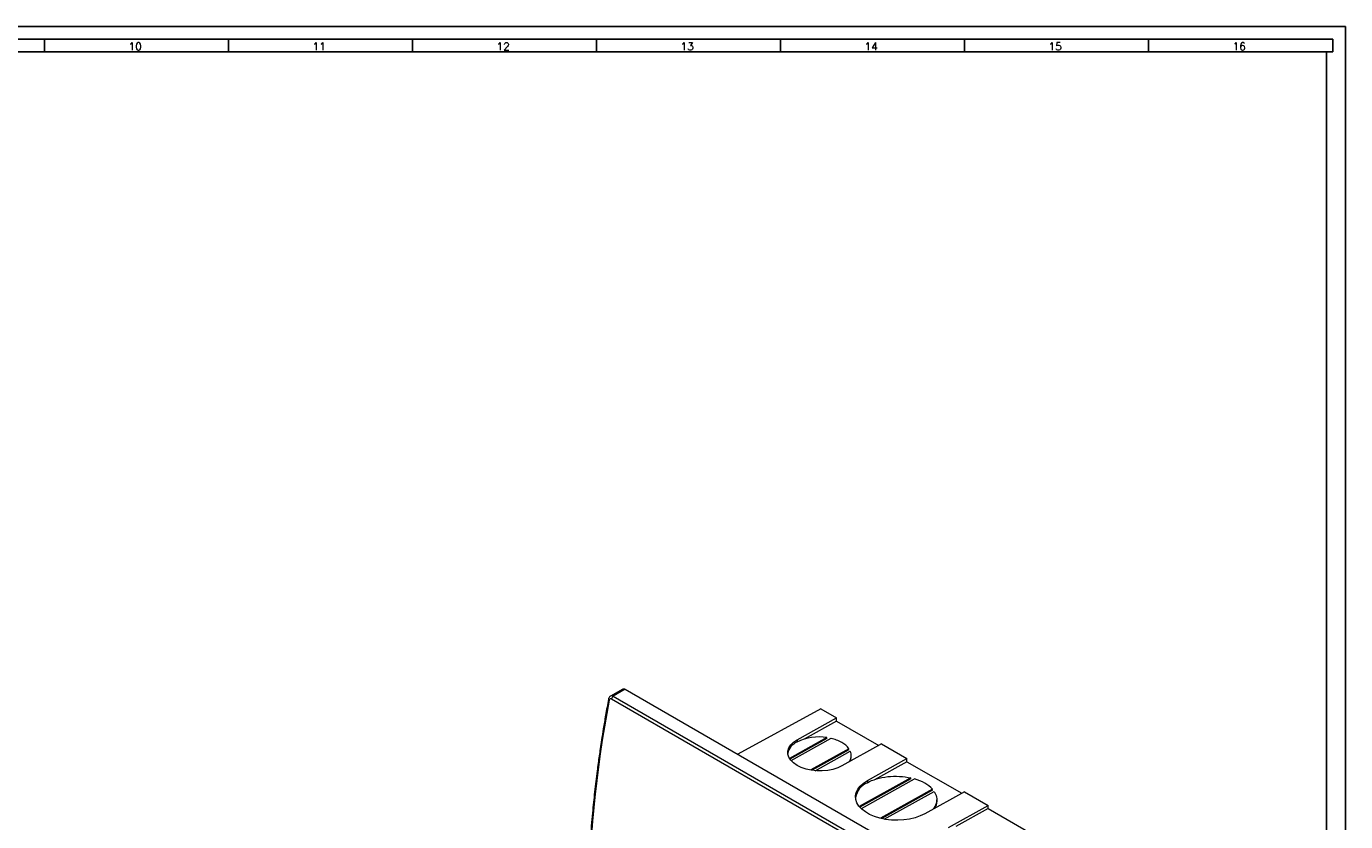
# Model space of a CAD drawing. Header units: millimetres. Extents: x 0 to 1189, y 0 to 841.
# Tile 6 of 6: x 670 to 1189, y 528 to 841. Entities that reach past the tile are written whole.
import ezdxf

# ---------------------------------------------------------------- set-up
doc = ezdxf.new("R2010")
doc.units = ezdxf.units.MM
doc.layers.add('FORMATO', color=7, linetype='Continuous')
doc.styles.add('SLDTEXTSTYLE0', font='ROMANS')

msp = doc.modelspace()

# ---------------------------------------------------------------- linework, layer by layer
at = {"color": 7, "linetype": 'Continuous', "lineweight": 15}
for p, q in [((904.47, 580.2), (899.67, 577.43)), ((905.47, 580.1), (900.72, 577.36)), ((900.72, 577.36), (1112.85, 454.9)), ((905.47, 580.1), (1117.6, 457.64)), ((900.03, 576.34), (1112.16, 453.88)), ((982.4, 572.42), (949.78, 554.52)), ((982.4, 572.42), (988.62, 568.83)), ((973.06, 560.16), (988.62, 568.83)), ((988.62, 567.6), (975.9, 560.52)), ((988.62, 567.6), (988.62, 568.83)), ((988.62, 567.6), (1005.22, 558.02)), ((984.84, 561.09), (970.08, 552.87)), ((984.83, 560.68), (984.84, 561.09)), ((984.83, 560.68), (970.27, 552.57)), ((970.82, 552.08), (986.45, 560.79)), ((973.06, 560.16), (973.05, 559.34)), ((993.52, 556.71), (978.49, 548.33)), ((993.52, 556.29), (979, 548.21)), ((980.15, 548.05), (994.03, 555.79)), ((1006.3, 558.62), (990.74, 549.95)), ((1006.3, 558.62), (1016.34, 552.83)), ((994.38, 553.63), (994.39, 554.05)), ((1000.78, 544.16), (1016.34, 552.83)), ((1016.34, 551.6), (1003.6, 544.51)), ((1016.34, 551.6), (1016.34, 552.83)), ((1016.34, 551.6), (1037.89, 539.16)), ((1017.82, 545.22), (997.59, 533.94)), ((1017.81, 544.8), (997.82, 533.67)), ((998.39, 533.19), (1019.29, 544.83)), ((1000.78, 544.16), (1000.77, 543.33)), ((1026.36, 540.75), (1005.87, 529.33)), ((1026.36, 540.34), (1006.44, 529.24)), ((1017.81, 544.8), (1017.82, 545.22)), ((1007.42, 528.99), (1027.01, 539.91)), ((1038.97, 539.77), (1023.41, 531.1)), ((1028.07, 536.15), (1028.08, 536.57)), ((1038.97, 539.77), (1048.3, 534.38)), ((1032.74, 525.71), (1048.3, 534.38)), ((1048.3, 533.15), (1035.56, 526.05)), ((1048.3, 533.15), (1048.3, 534.38)), ((1048.3, 533.15), (1069.85, 520.71))]:
    msp.add_line(p, q, dxfattribs=at)
at = {"color": 7, "linetype": 'Continuous', "lineweight": 15, "flags": 128}
for points in [[(990.74, 549.95), (989.07, 549.18), (987.18, 548.58), (985.14, 548.18), (982.99, 547.98), (980.81, 548.01), (978.67, 548.24), (976.62, 548.69), (974.73, 549.32), (973.06, 550.13), (971.66, 551.09), (970.57, 552.18), (969.83, 553.34), (969.45, 554.57), (969.45, 555.8), (969.83, 557.01), (970.57, 558.17), (971.66, 559.23), (973.06, 560.16)], [(1023.41, 531.1), (1021.59, 530.23), (1019.57, 529.53), (1017.38, 529.01), (1015.07, 528.68), (1012.69, 528.55), (1010.3, 528.63), (1007.95, 528.9), (1005.7, 529.37), (1003.58, 530.03), (1001.66, 530.85), (999.97, 531.83), (998.55, 532.94), (997.43, 534.15), (996.64, 535.43), (996.19, 536.77), (996.1, 538.13), (996.37, 539.47), (996.99, 540.78), (997.95, 542.01), (999.22, 543.15), (1000.78, 544.16)]]:
    msp.add_lwpolyline(points, dxfattribs=at)
at = {"color": 7, "linetype": 'Continuous', "lineweight": 15}
for centre, radius, start, end in [((901.57, 576.04), 1.57, 122.9344, 169.1354), ((1356.67, 488.51), 465.77, 169.1947, 179.7118), ((981.65, 542.04), 19.32, 80.5004, 116.4441), ((975.63, 553.53), 6.35, 114.022, 168.2032), ((983.05, 545.45), 15.71, 60.7498, 77.4937), ((986.65, 551.69), 8.51, 36.1348, 61.3994), ((990.07, 554.1), 4.31, 322.788, 23.0702), ((990.06, 553.73), 4.32, 331.9484, 358.6839), ((1003.9, 536.06), 7.92, 113.3167, 169.8664), ((1014, 526.51), 19.07, 60.4859, 73.8896), ((1017.63, 532.79), 11.82, 42.3287, 60.7895)]:
    msp.add_arc(centre, radius, start, end, dxfattribs=at)
for points, knots in [([(899.61, 577.39), (899.6, 577.38), (899.46, 577.32), (899.23, 577.07), (898.97, 576.67), (898.89, 576.36), (898.85, 576.2)], [0, 0, 0, 0, 0.014998, 0.353686, 0.683567, 1, 1, 1, 1]), ([(899.15, 575.83), (899.16, 575.86), (899.17, 575.92), (899.2, 576), (899.24, 576.1), (899.3, 576.2), (899.4, 576.31), (899.52, 576.39), (899.66, 576.43), (899.79, 576.43), (899.91, 576.4), (899.99, 576.36), (900.03, 576.34)], [0, 0, 0, 0, 0.064907, 0.12924, 0.193596, 0.303242, 0.413031, 0.549917, 0.686587, 0.790871, 0.894318, 1, 1, 1, 1]), ([(904.47, 580.2), (904.61, 580.25), (904.9, 580.36), (905.28, 580.19), (905.47, 580.1)], [0, 0, 0, 0, 0.499947, 1, 1, 1, 1]), ([(898.85, 576.2), (898.47, 574.09), (897.75, 570.18), (896.86, 564.83), (896.17, 560.48), (895.63, 556.94), (895.19, 553.88), (894.78, 550.95), (894.16, 546.22), (893.37, 539.71), (892.45, 530.74), (891.65, 521.11), (891.16, 512.87), (890.89, 506.68), (890.75, 502.19), (890.63, 497.03), (890.62, 493.31), (890.61, 491.26)], [0, 0, 0, 0, 0.072122, 0.13313, 0.1829944, 0.2216954, 0.2549334, 0.2887463, 0.3231344, 0.4193205, 0.5156064, 0.638152, 0.7611627, 0.8109944, 0.8625113, 0.9244144, 1, 1, 1, 1]), ([(1000.77, 543.33), (1001.79, 543.91), (1003.01, 544.42), (1005.72, 545.24), (1007.21, 545.54), (1010.3, 545.88), (1011.9, 545.92), (1014.98, 545.74), (1016.46, 545.52), (1017.82, 545.22)], [0, 0, 0, 0, 0.25, 0.25, 0.5, 0.5, 0.75, 0.75, 1, 1, 1, 1]), ([(1027.01, 539.91), (1027.13, 539.73), (1027.7, 538.83), (1028.15, 537.36), (1028.04, 535.58), (1027.55, 534.14), (1026.89, 533.27), (1026.59, 532.87)], [0, 0, 0, 0, 0.0784422, 0.3945771, 0.6059238, 0.8172706, 1, 1, 1, 1]), ([(1028.02, 536.16), (1028.01, 535.83), (1028, 534.99), (1027.65, 533.96), (1027.17, 533.3), (1027.04, 533.12)], [0, 0, 0, 0, 0.315425, 0.805758, 1, 1, 1, 1])]:
    msp.add_open_spline(points, degree=3, knots=knots, dxfattribs=at)
at = {"color": 8, "linetype": 'Continuous', "lineweight": 15}
for points, knots in [([(900.72, 577.36), (900.61, 577.41), (900.4, 577.51), (900.08, 577.55), (899.81, 577.52), (899.67, 577.42), (899.61, 577.38)], [0, 0, 0, 0, 0.258585, 0.528523, 0.809961, 1, 1, 1, 1]), ([(898.89, 576.29), (898.89, 576.28), (898.86, 576.25), (898.85, 576.18), (898.87, 576.09), (898.95, 575.97), (899.07, 575.88), (899.15, 575.83)], [0, 0, 0, 0, 0.06984, 0.263688, 0.457546, 0.647368, 1, 1, 1, 1])]:
    msp.add_open_spline(points, degree=3, knots=knots, dxfattribs=at)
at = {"layer": 'FORMATO'}
for p, q in [((1189, 841), (0, 841)), ((1189, 0), (1189, 841)), ((1184, 836), (25, 836)), ((25, 831), (1184, 831)), ((676.87, 836), (676.87, 831)), ((749.3, 836), (749.3, 831)), ((821.73, 836), (821.73, 831)), ((894.16, 836), (894.16, 831)), ((966.59, 836), (966.59, 831)), ((1039.02, 836), (1039.02, 831)), ((1111.45, 836), (1111.45, 831)), ((1181.52, 5), (1181.52, 831)), ((1184, 836), (1184, 831))]:
    msp.add_line(p, q, dxfattribs=at)

# ---------------------------------------------------------------- texts
at = {"layer": 'FORMATO', "char_height": 3, "attachment_point": 2, "style": 'SLDTEXTSTYLE0'}
for s, insert in [('10', (712.55, 834.6)), ('11', (784.98, 834.6)), ('12', (857.41, 834.6)), ('13', (929.84, 834.6)), ('14', (1002.27, 834.6)), ('15', (1074.7, 834.6)), ('16', (1147.13, 834.6))]:
    msp.add_mtext(s, dxfattribs=dict(at, insert=insert))

doc.saveas('drawing.dxf')
